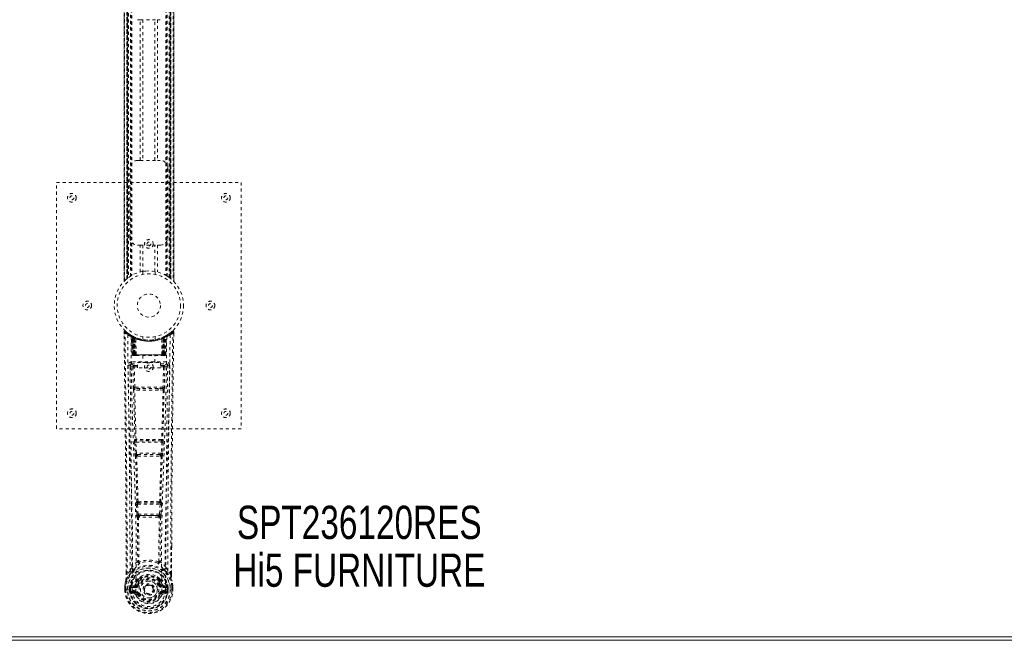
# Model space of a CAD drawing. Header units: inches. Extents: x 5 to 124, y 45 to 81.
# Tile 3 of 6: x 60 to 92, y 45 to 65. Entities that reach past the tile are written whole.
import ezdxf

# ---------------------------------------------------------------- set-up
doc = ezdxf.new("R2010")
doc.units = ezdxf.units.IN
doc.header["$MEASUREMENT"] = 0
doc.linetypes.add('SLD-Dashed', pattern=[0.075, 0.05, -0.025])
doc.linetypes.add('SLD-Solid', pattern=[0])
doc.layers.add('HI5-SYMBOLTEXT', color=5, linetype='SLD-Solid')
doc.styles.add('SLDTEXTSTYLE0', font='TXT', dxfattribs={"width": 0.75})

# ---------------------------------------------------------------- blocks, each defined once
blk = doc.blocks.new('SW_NOTE_0')
at = {"layer": 'HI5-SYMBOLTEXT', "color": 0, "char_height": 1.08, "attachment_point": 1, "style": 'SLDTEXTSTYLE0'}
for s, insert in [('SPT236120RES', (0, 1.392)), ('Hi5 FURNITURE', (-0.115, -0.16))]:
    blk.add_mtext(s, dxfattribs=dict(at, insert=insert))

msp = doc.modelspace()

# ---------------------------------------------------------------- linework, layer by layer
at = {"color": 7, "linetype": 'SLD-Dashed', "lineweight": 0}
for p, q in [((63.521, 68.977), (63.521, 56.546)), ((63.521, 56.547), (63.521, 68.975)), ((63.521, 68.975), (63.521, 56.548)), ((63.533, 56.559), (63.533, 68.963)), ((63.611, 56.63), (63.611, 68.893)), ((63.611, 68.893), (63.611, 56.63)), ((63.615, 68.889), (63.615, 56.634)), ((63.617, 68.888), (63.617, 56.635)), ((63.619, 56.637), (63.619, 68.886)), ((63.619, 68.886), (63.619, 56.637)), ((63.631, 56.646), (63.631, 68.876)), ((63.635, 56.65), (63.635, 68.873)), ((63.637, 68.872), (63.637, 56.651)), ((63.639, 68.87), (63.639, 56.653)), ((63.662, 68.853), (63.662, 56.669)), ((63.727, 68.809), (63.727, 56.714)), ((63.753, 68.793), (63.753, 56.729)), ((63.771, 68.783), (63.771, 56.74)), ((64.881, 68.783), (64.881, 56.74)), ((64.899, 68.793), (64.899, 56.729)), ((64.924, 68.809), (64.924, 56.714)), ((64.982, 56.675), (64.982, 68.847)), ((65.012, 56.653), (65.012, 68.87)), ((65.014, 56.651), (65.014, 68.872)), ((65.016, 68.873), (65.016, 56.65)), ((65.017, 68.874), (65.017, 56.649)), ((65.027, 56.641), (65.027, 68.881)), ((65.032, 68.886), (65.032, 56.637)), ((65.032, 56.637), (65.032, 68.886)), ((65.036, 56.634), (65.036, 68.889)), ((65.041, 68.893), (65.041, 56.63)), ((65.041, 56.63), (65.041, 68.893)), ((65.119, 68.963), (65.119, 56.559)), ((65.131, 56.546), (65.131, 68.977)), ((65.131, 68.975), (65.131, 56.547)), ((65.131, 56.548), (65.131, 68.975)), ((64.044, 65.046), (63.961, 65.046)), ((64.044, 60.476), (64.044, 65.046)), ((64.044, 65.046), (64.607, 65.046)), ((64.128, 65.046), (64.128, 60.476)), ((64.523, 60.476), (64.523, 65.046)), ((64.607, 65.046), (64.607, 60.476)), ((64.691, 65.046), (64.607, 65.046)), ((63.961, 60.476), (64.044, 60.476)), ((64.044, 60.476), (64.607, 60.476)), ((64.607, 60.476), (64.691, 60.476)), ((63.711, 57.976), (63.711, 60.226)), ((64.941, 60.226), (64.941, 57.976)), ((61.326, 59.761), (67.326, 59.761)), ((61.326, 51.761), (61.326, 59.761)), ((67.326, 59.761), (67.326, 51.761)), ((64.044, 57.726), (63.961, 57.726)), ((64.044, 56.851), (64.044, 57.726)), ((64.044, 57.726), (64.607, 57.726)), ((64.128, 57.726), (64.128, 56.869)), ((64.523, 56.869), (64.523, 57.726)), ((64.607, 57.726), (64.607, 56.851)), ((64.691, 57.726), (64.607, 57.726)), ((63.611, 56.63), (63.615, 56.634)), ((64.126, 56.869), (64.126, 56.772)), ((64.526, 56.772), (64.526, 56.869)), ((64.924, 56.714), (64.929, 56.711)), ((64.996, 56.665), (65.032, 56.637)), ((65.131, 56.547), (65.13, 56.548)), ((63.519, 54.902), (63.52, 54.835)), ((63.549, 54.903), (63.569, 54.925)), ((63.61, 54.89), (63.568, 54.924)), ((63.758, 54.787), (63.744, 54.795)), ((63.763, 54.783), (63.75, 54.791)), ((63.772, 54.763), (63.759, 54.771)), ((63.78, 54.165), (63.759, 54.771)), ((63.793, 54.165), (63.772, 54.763)), ((63.811, 54.759), (63.776, 54.777)), ((63.86, 54.717), (63.791, 54.752)), ((63.812, 54.165), (63.791, 54.752)), ((63.792, 54.755), (63.814, 54.162)), ((63.805, 54.762), (63.831, 54.748)), ((63.819, 54.722), (63.831, 54.748)), ((63.819, 54.722), (63.819, 54.165)), ((63.826, 54.718), (63.819, 54.722)), ((63.826, 54.718), (63.839, 54.744)), ((63.826, 54.165), (63.826, 54.718)), ((63.843, 54.743), (63.828, 54.75)), ((63.831, 54.748), (63.839, 54.744)), ((63.832, 54.716), (63.844, 54.742)), ((63.832, 54.165), (63.832, 54.716)), ((63.832, 54.716), (63.839, 54.712)), ((63.839, 54.712), (63.851, 54.739)), ((63.839, 54.712), (63.839, 54.165)), ((63.844, 54.742), (63.843, 54.743)), ((63.851, 54.707), (63.862, 54.733)), ((63.851, 54.707), (63.851, 54.165)), ((63.857, 54.704), (63.851, 54.707)), ((63.857, 54.704), (63.869, 54.731)), ((63.857, 54.165), (63.857, 54.704)), ((63.86, 54.717), (63.86, 54.716)), ((63.879, 54.165), (63.86, 54.717)), ((63.86, 54.716), (63.88, 54.165)), ((63.862, 54.733), (63.869, 54.731)), ((63.91, 54.165), (63.905, 54.687)), ((64.126, 54.75), (64.126, 54.654)), ((64.526, 54.654), (64.526, 54.75)), ((64.742, 54.165), (64.746, 54.687)), ((64.772, 54.165), (64.791, 54.716)), ((64.792, 54.717), (64.773, 54.165)), ((64.783, 54.731), (64.789, 54.733)), ((64.783, 54.731), (64.795, 54.704)), ((64.789, 54.733), (64.801, 54.707)), ((64.791, 54.716), (64.792, 54.717)), ((64.861, 54.752), (64.792, 54.717)), ((64.801, 54.707), (64.795, 54.704)), ((64.795, 54.704), (64.795, 54.165)), ((64.8, 54.739), (64.813, 54.712)), ((64.808, 54.742), (64.801, 54.739)), ((64.801, 54.165), (64.801, 54.707)), ((64.815, 54.746), (64.807, 54.742)), ((64.807, 54.742), (64.819, 54.716)), ((64.809, 54.743), (64.808, 54.742)), ((64.876, 54.777), (64.809, 54.743)), ((64.813, 54.744), (64.82, 54.748)), ((64.813, 54.744), (64.825, 54.718)), ((64.813, 54.712), (64.819, 54.716)), ((64.813, 54.165), (64.813, 54.712)), ((64.819, 54.716), (64.819, 54.165)), ((64.82, 54.748), (64.829, 54.752)), ((64.82, 54.748), (64.833, 54.722)), ((64.833, 54.722), (64.825, 54.718)), ((64.825, 54.718), (64.825, 54.165)), ((64.833, 54.165), (64.833, 54.722)), ((64.838, 54.162), (64.86, 54.755)), ((64.84, 54.165), (64.861, 54.752)), ((64.858, 54.165), (64.879, 54.763)), ((64.872, 54.165), (64.893, 54.771)), ((64.893, 54.771), (64.879, 54.763)), ((64.907, 54.795), (64.894, 54.787)), ((65.083, 54.924), (65.042, 54.89)), ((65.132, 54.903), (65.102, 54.903)), ((65.13, 54.839), (65.131, 54.903)), ((65.131, 54.836), (65.132, 54.902)), ((65.132, 54.836), (65.132, 54.903)), ((63.78, 54.165), (63.793, 54.165)), ((63.812, 54.165), (63.879, 54.165)), ((63.819, 54.165), (63.826, 54.165)), ((63.82, 54.136), (63.827, 54.136)), ((63.823, 54.136), (63.833, 54.136)), ((64.825, 54.165), (63.826, 54.165)), ((63.839, 54.165), (63.832, 54.165)), ((63.833, 54.136), (63.84, 54.136)), ((63.839, 54.165), (64.813, 54.165)), ((63.841, 54.136), (63.896, 54.136)), ((63.851, 54.165), (63.857, 54.165)), ((63.851, 54.136), (63.858, 54.136)), ((64.795, 54.165), (63.857, 54.165)), ((63.896, 54.136), (63.858, 54.136)), ((63.88, 54.165), (63.879, 54.165)), ((63.909, 54.136), (63.917, 54.136)), ((63.91, 54.165), (64.742, 54.165)), ((63.917, 54.136), (64.734, 54.136)), ((64.131, 54.136), (64.131, 53.914)), ((64.521, 53.914), (64.521, 54.136)), ((64.734, 54.136), (64.742, 54.136)), ((64.756, 54.136), (64.81, 54.136)), ((64.794, 54.136), (64.756, 54.136)), ((64.773, 54.165), (64.772, 54.165)), ((64.773, 54.165), (64.84, 54.165)), ((64.794, 54.136), (64.8, 54.136)), ((64.795, 54.165), (64.801, 54.165)), ((64.812, 54.136), (64.819, 54.136)), ((64.819, 54.165), (64.813, 54.165)), ((64.819, 54.136), (64.828, 54.136)), ((64.825, 54.165), (64.833, 54.165)), ((64.825, 54.136), (64.832, 54.136)), ((64.858, 54.165), (64.872, 54.165)), ((63.715, 53.829), (63.713, 53.821)), ((63.714, 53.819), (63.717, 53.531)), ((63.758, 53.927), (63.758, 53.867)), ((64.894, 53.927), (63.758, 53.927)), ((63.758, 53.867), (63.956, 53.867)), ((63.807, 53.764), (63.823, 53.103)), ((63.852, 53.81), (63.852, 53.765)), ((63.956, 53.81), (63.852, 53.81)), ((63.867, 53.104), (63.852, 53.765)), ((63.956, 53.765), (63.852, 53.765)), ((63.956, 53.734), (63.956, 53.914)), ((63.956, 53.914), (64.706, 53.914)), ((64.706, 53.734), (63.956, 53.734)), ((64.706, 53.914), (64.706, 53.734)), ((64.706, 53.867), (64.894, 53.867)), ((64.8, 53.81), (64.706, 53.81)), ((64.8, 53.765), (64.706, 53.765)), ((64.8, 53.765), (64.784, 53.104)), ((64.8, 53.81), (64.8, 53.765)), ((64.845, 53.764), (64.829, 53.103)), ((64.894, 53.867), (64.894, 53.927)), ((64.935, 53.532), (64.938, 53.819)), ((64.939, 53.821), (64.937, 53.829)), ((64.784, 53.104), (63.867, 53.104)), ((64.021, 53.012), (63.864, 53.019)), ((64.028, 53.061), (63.875, 53.063)), ((64.623, 53.061), (64.028, 53.061)), ((64.776, 53.063), (64.623, 53.061)), ((64.787, 53.019), (64.631, 53.012)), ((67.326, 51.761), (61.326, 51.761)), ((63.861, 51.319), (63.878, 50.966)), ((63.875, 51.412), (63.867, 51.409)), ((63.905, 51.321), (64.746, 51.321)), ((63.922, 50.969), (63.905, 51.321)), ((63.912, 51.366), (63.92, 51.369)), ((64.74, 51.366), (63.912, 51.366)), ((64.746, 51.321), (64.729, 50.969)), ((64.732, 51.369), (64.74, 51.366)), ((64.791, 51.319), (64.774, 50.966)), ((64.785, 51.409), (64.777, 51.412)), ((64.729, 50.969), (63.922, 50.969)), ((63.928, 50.873), (63.96, 50.872)), ((63.969, 50.924), (63.937, 50.924)), ((63.969, 50.924), (64.683, 50.924)), ((64.683, 50.924), (64.714, 50.924)), ((64.692, 50.872), (64.724, 50.873)), ((63.916, 49.301), (63.932, 48.984)), ((63.939, 49.395), (63.925, 49.391)), ((63.96, 49.304), (64.692, 49.304)), ((63.976, 48.986), (63.96, 49.304)), ((63.969, 49.348), (63.983, 49.353)), ((64.683, 49.348), (63.969, 49.348)), ((64.668, 49.353), (64.683, 49.348)), ((64.692, 49.304), (64.675, 48.986)), ((64.713, 49.395), (64.727, 49.391)), ((64.736, 49.301), (64.72, 48.984)), ((64.675, 48.986), (63.976, 48.986)), ((64.034, 48.941), (63.995, 48.942)), ((64.034, 48.941), (64.618, 48.941)), ((64.657, 48.942), (64.618, 48.941)), ((63.987, 48.888), (64.027, 48.888)), ((64.625, 48.888), (64.665, 48.888)), ((65.062, 47.953), (65.062, 47.029)), ((65.063, 47.029), (65.066, 47.953)), ((63.998, 47.448), (63.998, 47.448)), ((64.653, 47.448), (64.653, 47.448)), ((63.589, 47.029), (63.588, 47.082)), ((63.59, 47.083), (63.59, 47.029)), ((63.714, 47.146), (63.618, 47.03)), ((65.033, 47.03), (64.937, 47.146)), ((63.868, 46.682), (63.753, 46.662)), ((63.952, 46.694), (63.979, 46.683)), ((63.958, 46.844), (63.957, 46.825)), ((63.981, 46.838), (63.981, 46.82)), ((64.671, 46.82), (64.67, 46.838)), ((64.672, 46.683), (64.7, 46.694)), ((64.675, 46.89), (64.686, 46.872)), ((64.694, 46.844), (64.694, 46.825)), ((64.898, 46.662), (64.784, 46.682)), ((63.546, 46.648), (63.546, 46.644)), ((63.546, 46.528), (63.546, 46.644)), ((63.546, 46.528), (63.55, 46.527)), ((63.547, 46.644), (63.547, 46.527)), ((63.55, 46.527), (63.603, 46.528)), ((63.576, 46.644), (63.576, 46.53)), ((63.603, 46.528), (63.626, 46.528)), ((63.626, 46.528), (63.785, 46.528)), ((63.697, 46.601), (63.697, 46.601)), ((63.697, 46.53), (63.697, 46.601)), ((63.697, 46.53), (63.697, 46.53)), ((63.727, 46.601), (63.732, 46.619)), ((63.727, 46.6), (63.727, 46.531)), ((63.732, 46.53), (63.727, 46.531)), ((63.732, 46.619), (63.732, 46.609)), ((63.732, 46.609), (63.732, 46.53)), ((63.743, 46.65), (63.739, 46.646)), ((63.743, 46.65), (63.753, 46.662)), ((63.75, 46.41), (63.869, 46.387)), ((63.753, 46.662), (63.753, 46.662)), ((63.753, 46.662), (63.753, 46.662)), ((63.767, 46.628), (63.897, 46.653)), ((63.767, 46.628), (63.767, 46.598)), ((63.897, 46.628), (63.767, 46.628)), ((63.897, 46.598), (63.767, 46.598)), ((63.781, 46.476), (63.781, 46.446)), ((63.781, 46.476), (63.897, 46.476)), ((63.897, 46.426), (63.781, 46.446)), ((63.781, 46.446), (63.897, 46.446)), ((63.897, 46.653), (63.897, 46.628)), ((63.897, 46.598), (63.897, 46.628)), ((63.897, 46.476), (63.897, 46.446)), ((63.897, 46.426), (63.897, 46.446)), ((63.902, 46.491), (63.902, 46.493)), ((63.957, 46.382), (63.953, 46.39)), ((63.979, 46.392), (63.957, 46.382)), ((64.695, 46.382), (64.672, 46.392)), ((64.695, 46.382), (64.749, 46.359)), ((64.749, 46.493), (64.749, 46.491)), ((64.755, 46.653), (64.885, 46.628)), ((64.755, 46.653), (64.755, 46.628)), ((64.885, 46.628), (64.755, 46.628)), ((64.755, 46.598), (64.755, 46.628)), ((64.885, 46.598), (64.755, 46.598)), ((64.755, 46.476), (64.755, 46.446)), ((64.755, 46.476), (64.871, 46.476)), ((64.871, 46.446), (64.755, 46.426)), ((64.755, 46.426), (64.755, 46.446)), ((64.755, 46.446), (64.871, 46.446)), ((64.782, 46.387), (64.901, 46.41)), ((64.867, 46.528), (65.025, 46.528)), ((64.871, 46.446), (64.871, 46.476)), ((64.885, 46.598), (64.885, 46.628)), ((64.898, 46.662), (64.909, 46.651)), ((64.909, 46.65), (64.909, 46.651)), ((64.909, 46.65), (64.909, 46.651)), ((64.913, 46.646), (64.909, 46.65)), ((64.919, 46.619), (64.919, 46.609)), ((64.924, 46.601), (64.919, 46.619)), ((64.919, 46.609), (64.919, 46.53)), ((64.919, 46.53), (64.925, 46.531)), ((64.954, 46.601), (64.925, 46.6)), ((64.925, 46.531), (64.925, 46.6)), ((64.954, 46.601), (64.954, 46.53)), ((64.954, 46.601), (64.954, 46.601)), ((65.025, 46.528), (65.048, 46.528)), ((65.048, 46.528), (65.101, 46.527)), ((65.076, 46.53), (65.076, 46.644)), ((65.101, 46.527), (65.105, 46.528)), ((65.104, 46.527), (65.104, 46.644)), ((65.105, 46.644), (65.105, 46.648)), ((65.105, 46.528), (65.105, 46.644))]:
    msp.add_line(p, q, dxfattribs=at)
at = {"color": 7, "linetype": 'SLD-Solid', "lineweight": 15}
for p, q in [((124.076, 44.886), (4.576, 44.886)), ((4.694, 45.004), (123.958, 45.004)), ((123.958, 45.004), (4.694, 45.004))]:
    msp.add_line(p, q, dxfattribs=at)
at = {"color": 7, "linetype": 'SLD-Dashed', "lineweight": 0, "flags": 128}
for points in [[(63.615, 56.634), (63.621, 56.639), (63.631, 56.646)], [(64.128, 56.869), (64.127, 56.869), (64.145, 56.872), (64.183, 56.877), (64.237, 56.883), (64.302, 56.886), (64.326, 56.886)], [(64.128, 56.869), (64.139, 56.871), (64.165, 56.875)], [(64.52, 56.869), (64.522, 56.869), (64.523, 56.869)], [(63.588, 47.082), (63.58, 49.652), (63.553, 52.277), (63.519, 54.903)], [(63.519, 54.903), (63.52, 54.902), (63.521, 54.902), (63.528, 54.903), (63.538, 54.903), (63.543, 54.903), (63.549, 54.903)], [(63.568, 54.923), (63.561, 54.927), (63.553, 54.929), (63.544, 54.93), (63.536, 54.928), (63.529, 54.925), (63.524, 54.919), (63.521, 54.913), (63.52, 54.905)], [(63.618, 47.03), (63.617, 48.494), (63.608, 49.968), (63.593, 51.415), (63.59, 51.662), (63.587, 51.921), (63.585, 52.136), (63.582, 52.365), (63.579, 52.615), (63.575, 52.886), (63.572, 53.104), (63.569, 53.367), (63.565, 53.69), (63.562, 53.901), (63.559, 54.159), (63.555, 54.421), (63.552, 54.669), (63.549, 54.903)], [(63.638, 54.809), (63.646, 53.762), (63.665, 52.717), (63.694, 51.675), (63.729, 50.637), (63.764, 49.603), (63.789, 48.573), (63.797, 47.548), (63.785, 46.528)], [(63.775, 54.778), (63.735, 54.801), (63.686, 54.833)], [(63.747, 54.753), (63.756, 53.709), (63.777, 52.666), (63.809, 51.626), (63.846, 50.59), (63.883, 49.559), (63.909, 48.532), (63.917, 47.51), (63.902, 46.494)], [(63.753, 54.788), (63.759, 54.777), (63.763, 54.763)], [(63.79, 54.76), (63.791, 54.754), (63.791, 54.752)], [(64.905, 54.753), (64.896, 53.709), (64.874, 52.666), (64.843, 51.626), (64.805, 50.591), (64.769, 49.56), (64.743, 48.533), (64.735, 47.511), (64.749, 46.494)], [(65.014, 54.809), (65.006, 53.762), (64.987, 52.717), (64.957, 51.675), (64.922, 50.637), (64.888, 49.603), (64.863, 48.573), (64.854, 47.548), (64.867, 46.528)], [(64.965, 54.834), (64.917, 54.801), (64.872, 54.776)], [(65.033, 47.03), (65.035, 48.496), (65.044, 49.968), (65.058, 51.415), (65.061, 51.636), (65.064, 51.866), (65.066, 52.069), (65.069, 52.268), (65.071, 52.483), (65.073, 52.633), (65.075, 52.79), (65.077, 52.947), (65.079, 53.064), (65.081, 53.204), (65.083, 53.366), (65.087, 53.698), (65.09, 53.903), (65.093, 54.158), (65.096, 54.419), (65.099, 54.668), (65.102, 54.903)], [(65.082, 54.925), (65.05, 54.897), (65.041, 54.89)], [(65.066, 47.953), (65.071, 49.652), (65.099, 52.277), (65.132, 54.836)], [(65.129, 54.902), (65.128, 54.91), (65.124, 54.918), (65.119, 54.924), (65.113, 54.929), (65.106, 54.932), (65.098, 54.933), (65.091, 54.931), (65.084, 54.927)], [(63.819, 54.165), (63.804, 54.165), (63.791, 54.165), (63.783, 54.165), (63.78, 54.165)], [(63.793, 54.165), (63.797, 54.165), (63.805, 54.165), (63.818, 54.165), (63.832, 54.165)], [(63.811, 54.166), (63.812, 54.159), (63.813, 54.157)], [(63.851, 54.165), (63.843, 54.165), (63.835, 54.165), (63.828, 54.165), (63.822, 54.165), (63.817, 54.165), (63.814, 54.165), (63.812, 54.165), (63.812, 54.165)], [(63.841, 54.136), (63.841, 54.136), (63.843, 54.136)], [(63.88, 54.165), (63.883, 54.165), (63.889, 54.165), (63.899, 54.165), (63.91, 54.165)], [(64.742, 54.165), (64.753, 54.165), (64.762, 54.165), (64.769, 54.165), (64.772, 54.165)], [(64.84, 54.165), (64.84, 54.165), (64.838, 54.165), (64.834, 54.165), (64.83, 54.165), (64.823, 54.165), (64.816, 54.165), (64.809, 54.165), (64.801, 54.165)], [(64.819, 54.165), (64.834, 54.165), (64.846, 54.165), (64.855, 54.165), (64.858, 54.165)], [(64.872, 54.165), (64.869, 54.165), (64.86, 54.165), (64.848, 54.165), (64.833, 54.165)], [(63.653, 53.821), (63.655, 53.685), (63.657, 53.513), (63.66, 53.304), (63.663, 53.059), (63.666, 52.81), (63.669, 52.591), (63.671, 52.437), (63.673, 52.299), (63.675, 52.178), (63.677, 52.022), (63.679, 51.859), (63.681, 51.703), (63.691, 50.89), (63.699, 50.072), (63.707, 49.099), (63.713, 48.109), (63.714, 47.146)], [(63.713, 53.821), (63.738, 53.793), (63.807, 53.764)], [(63.852, 53.81), (63.782, 53.838), (63.758, 53.867)], [(63.852, 53.765), (63.836, 53.765), (63.822, 53.764), (63.812, 53.764), (63.807, 53.764)], [(64.894, 53.867), (64.869, 53.838), (64.8, 53.81)], [(64.845, 53.764), (64.84, 53.764), (64.83, 53.764), (64.816, 53.765), (64.8, 53.765)], [(64.845, 53.764), (64.914, 53.793), (64.939, 53.821)], [(64.937, 47.146), (64.938, 47.666), (64.939, 48.199), (64.942, 48.745), (64.945, 49.259), (64.95, 49.789), (64.955, 50.341), (64.96, 50.83), (64.963, 51.087), (64.967, 51.36), (64.97, 51.649), (64.974, 51.953), (64.978, 52.228), (64.981, 52.469), (64.983, 52.66), (64.986, 52.875), (64.989, 53.116), (64.992, 53.341), (64.995, 53.534), (64.997, 53.694), (64.999, 53.821)], [(63.867, 53.104), (63.852, 53.103), (63.838, 53.103), (63.827, 53.103), (63.823, 53.103)], [(64.829, 53.103), (64.824, 53.103), (64.814, 53.103), (64.8, 53.103), (64.784, 53.104)], [(63.831, 53.021), (63.851, 52.215), (63.875, 51.412)], [(63.909, 51.409), (63.885, 52.212), (63.865, 53.019)], [(64.631, 53.012), (64.326, 53.012), (64.021, 53.012)], [(64.623, 53.061), (64.326, 53.061), (64.028, 53.061)], [(64.787, 53.019), (64.767, 52.212), (64.742, 51.409)], [(64.82, 53.021), (64.801, 52.215), (64.777, 51.412)], [(63.905, 51.321), (63.89, 51.32), (63.876, 51.32), (63.865, 51.319), (63.861, 51.319)], [(64.791, 51.319), (64.786, 51.319), (64.776, 51.32), (64.762, 51.32), (64.746, 51.321)], [(63.922, 50.969), (63.907, 50.968), (63.893, 50.967), (63.882, 50.967), (63.878, 50.966)], [(63.878, 50.966), (63.88, 50.934), (63.88, 50.932)], [(63.893, 50.877), (63.917, 50.135), (63.939, 49.395)], [(63.975, 49.39), (63.952, 50.13), (63.928, 50.873)], [(64.724, 50.873), (64.699, 50.13), (64.677, 49.39)], [(64.759, 50.877), (64.734, 50.135), (64.713, 49.395)], [(64.774, 50.966), (64.769, 50.967), (64.759, 50.967), (64.745, 50.968), (64.729, 50.969)], [(64.774, 50.966), (64.772, 50.934), (64.771, 50.932)], [(63.96, 49.304), (63.945, 49.303), (63.931, 49.302), (63.921, 49.302), (63.916, 49.301)], [(63.96, 49.304), (63.959, 49.312), (63.959, 49.32), (63.96, 49.328), (63.961, 49.335), (63.964, 49.345), (63.969, 49.348)], [(64.683, 49.348), (64.687, 49.345), (64.691, 49.335), (64.692, 49.328), (64.692, 49.32), (64.692, 49.312), (64.692, 49.304)], [(64.736, 49.301), (64.731, 49.302), (64.721, 49.302), (64.707, 49.303), (64.692, 49.304)], [(63.976, 48.986), (63.961, 48.985), (63.947, 48.985), (63.937, 48.984), (63.932, 48.984)], [(64.618, 48.941), (64.326, 48.94), (64.034, 48.941)], [(64.657, 48.942), (64.658, 48.942), (64.66, 48.943), (64.663, 48.946), (64.668, 48.956), (64.673, 48.97), (64.675, 48.986)], [(64.72, 48.984), (64.714, 48.984), (64.704, 48.985), (64.69, 48.985), (64.675, 48.986)], [(63.951, 48.895), (63.961, 48.174), (63.962, 47.456)], [(63.987, 48.888), (63.997, 48.167), (63.998, 47.448)], [(64.625, 48.888), (64.326, 48.886), (64.027, 48.888)], [(64.653, 47.448), (64.654, 48.167), (64.665, 48.888)], [(64.701, 48.894), (64.69, 48.174), (64.689, 47.456)], [(63.96, 47.447), (63.86, 47.359), (63.774, 47.259)], [(63.96, 47.447), (63.962, 47.437), (63.967, 47.428), (63.973, 47.422), (63.98, 47.419), (63.988, 47.419), (63.996, 47.422), (64.003, 47.428), (64.008, 47.437)], [(64.643, 47.437), (64.648, 47.428), (64.655, 47.422), (64.663, 47.419), (64.671, 47.419), (64.679, 47.422), (64.685, 47.428), (64.689, 47.437), (64.691, 47.447)], [(64.878, 47.259), (64.792, 47.359), (64.691, 47.447)], [(63.757, 47.107), (63.656, 46.982), (63.577, 46.829)], [(63.618, 47.03), (63.612, 47.03), (63.606, 47.03), (63.6, 47.03), (63.595, 47.03), (63.592, 47.03), (63.589, 47.029), (63.588, 47.029), (63.589, 47.029)], [(63.866, 47.21), (63.861, 47.204), (63.852, 47.195)], [(64.8, 47.195), (64.791, 47.204), (64.785, 47.21)], [(64.895, 47.107), (64.996, 46.983), (65.075, 46.829)], [(65.063, 47.029), (65.063, 47.029), (65.062, 47.029), (65.06, 47.03), (65.056, 47.03), (65.051, 47.03), (65.045, 47.03), (65.039, 47.03), (65.033, 47.03)], [(63.577, 46.829), (63.56, 46.749), (63.546, 46.648)], [(63.546, 46.644), (63.559, 46.741), (63.575, 46.818)], [(63.577, 46.829), (63.575, 46.823), (63.575, 46.818)], [(63.895, 46.705), (63.882, 46.688), (63.868, 46.682)], [(63.957, 46.825), (63.925, 46.773), (63.895, 46.705)], [(64.009, 46.807), (63.979, 46.758), (63.952, 46.694)], [(64.108, 46.977), (64.051, 46.948), (63.977, 46.89)], [(64.007, 46.671), (64.001, 46.673), (63.996, 46.676), (63.992, 46.678), (63.988, 46.679), (63.984, 46.681), (63.981, 46.682), (63.98, 46.683), (63.979, 46.683)], [(64.675, 46.89), (64.601, 46.948), (64.543, 46.977)], [(64.7, 46.694), (64.672, 46.758), (64.642, 46.807)], [(64.645, 46.671), (64.65, 46.673), (64.655, 46.676), (64.66, 46.678), (64.664, 46.679), (64.668, 46.681), (64.67, 46.682), (64.672, 46.683), (64.672, 46.683)], [(64.694, 46.825), (64.727, 46.773), (64.757, 46.705)], [(64.757, 46.705), (64.77, 46.688), (64.784, 46.682)], [(65.077, 46.818), (65.076, 46.823), (65.075, 46.829)], [(65.105, 46.648), (65.094, 46.738), (65.075, 46.829)], [(65.105, 46.644), (65.093, 46.741), (65.077, 46.818)], [(63.546, 46.648), (63.547, 46.648), (63.549, 46.648), (63.552, 46.647), (63.556, 46.647), (63.56, 46.646), (63.565, 46.646), (63.57, 46.645), (63.576, 46.644)], [(63.546, 46.644), (63.546, 46.644), (63.547, 46.644), (63.548, 46.644)], [(63.548, 46.528), (63.547, 46.528), (63.546, 46.528), (63.546, 46.528)], [(63.548, 46.644), (63.549, 46.644), (63.553, 46.644), (63.558, 46.644), (63.563, 46.644), (63.569, 46.644), (63.576, 46.644)], [(63.697, 46.601), (63.708, 46.601), (63.717, 46.6), (63.723, 46.6), (63.727, 46.6)], [(63.727, 46.531), (63.723, 46.53), (63.717, 46.53), (63.708, 46.53), (63.697, 46.53)], [(63.727, 46.6), (63.727, 46.6), (63.727, 46.601)], [(63.767, 46.598), (63.749, 46.601), (63.732, 46.609)], [(63.738, 46.459), (63.757, 46.472), (63.781, 46.476)], [(64.749, 46.491), (64.743, 46.414), (64.72, 46.34), (64.681, 46.271), (64.628, 46.211), (64.562, 46.162), (64.488, 46.126), (64.409, 46.104), (64.326, 46.097), (64.243, 46.104), (64.163, 46.126), (64.089, 46.162), (64.024, 46.211), (63.971, 46.271), (63.931, 46.34), (63.908, 46.414), (63.902, 46.491)], [(64.007, 46.403), (64.001, 46.401), (63.996, 46.399), (63.992, 46.397), (63.988, 46.395), (63.984, 46.394), (63.981, 46.393), (63.98, 46.392), (63.979, 46.392)], [(64.645, 46.403), (64.65, 46.401), (64.655, 46.399), (64.66, 46.397), (64.664, 46.395), (64.668, 46.394), (64.67, 46.393), (64.672, 46.392), (64.672, 46.392)], [(64.704, 46.398), (64.699, 46.391), (64.695, 46.382)], [(64.755, 46.426), (64.717, 46.412), (64.704, 46.398)], [(64.871, 46.476), (64.894, 46.472), (64.914, 46.459)], [(64.919, 46.609), (64.903, 46.601), (64.885, 46.598)], [(64.924, 46.601), (64.925, 46.6), (64.925, 46.6)], [(65.105, 46.648), (65.104, 46.648), (65.102, 46.648), (65.1, 46.647), (65.096, 46.647), (65.091, 46.646), (65.087, 46.646), (65.081, 46.645), (65.076, 46.644)], [(65.076, 46.644), (65.082, 46.644), (65.088, 46.644), (65.094, 46.644), (65.099, 46.644), (65.102, 46.644), (65.104, 46.644)], [(65.104, 46.644), (65.105, 46.644), (65.106, 46.644), (65.105, 46.644)], [(65.105, 46.528), (65.106, 46.528), (65.105, 46.528), (65.104, 46.528)]]:
    msp.add_lwpolyline(points, dxfattribs=at)
at = {"color": 7, "linetype": 'SLD-Dashed', "lineweight": 0}
for centre, radius in [((61.826, 59.261), 0.141), ((61.826, 59.261), 0.0625), ((66.826, 59.261), 0.141), ((66.826, 59.261), 0.0625), ((64.326, 57.761), 0.141), ((64.326, 57.761), 0.0625), ((64.326, 55.761), 1.125), ((64.326, 55.761), 1.03), ((64.326, 55.761), 0.376), ((62.326, 55.761), 0.141), ((62.326, 55.761), 0.0625), ((66.326, 55.761), 0.141), ((66.326, 55.761), 0.0625), ((64.326, 53.761), 0.141), ((64.326, 53.761), 0.0625), ((61.826, 52.261), 0.141), ((61.826, 52.261), 0.0625), ((66.826, 52.261), 0.141), ((66.826, 52.261), 0.0625), ((64.326, 46.537), 0.7), ((64.326, 46.537), 0.69), ((64.326, 46.537), 0.623), ((64.326, 46.537), 0.32), ((64.326, 46.537), 0.275), ((64.326, 46.537), 0.188), ((64.326, 46.537), 0.156), ((64.326, 46.537), 0.142), ((64.326, 46.537), 0.139), ((64.326, 46.537), 0.138)]:
    msp.add_circle(centre, radius, dxfattribs=at)
for centre, radius, start, end in [((63.961, 60.226), 0.25, 90, 180), ((64.691, 60.226), 0.25, 0, 90), ((63.961, 57.976), 0.25, 180, 270), ((64.691, 57.976), 0.25, 270, 0), ((64.304, 55.786), 1.092, 127.6164, 135.7607), ((64.325, 55.762), 1.124, 127.5938, 128.8912), ((64.326, 55.761), 1.125, 119.5757, 122.1353), ((64.325, 55.761), 1.126, 57.8655, 60.4235), ((64.326, 55.761), 1.125, 52.2638, 59.3836), ((64.33, 55.766), 1.119, 51.1058, 52.409), ((64.313, 55.749), 1.143, 44.314, 45.1724), ((63.549, 54.903), 0.03, 47.8627, 180.7205), ((64.328, 55.806), 1.213, 228.1743, 235.3214), ((64.326, 55.762), 1.158, 227.8705, 312.1289), ((64.323, 55.758), 1.123, 227.9067, 235.3637), ((63.668, 54.809), 0.03, 55.9365, 179.8264), ((64.313, 56.001), 1.37, 240.4511, 245.5688), ((64.326, 55.761), 1.127, 235.3512, 240.4894), ((63.729, 54.77), 0.03, 1.9855, 58.9535), ((64.322, 55.755), 1.12, 238.9552, 239.8432), ((63.709, 54.733), 0.0714, 31.6401, 58.9242), ((63.788, 54.741), 0.0429, 114.1663, 163.0254), ((64.326, 55.793), 1.19, 240.8885, 299.1115), ((63.743, 54.762), 0.0299, 1.9065, 59.7256), ((64.326, 55.763), 1.129, 239.7422, 244.7227), ((64.336, 55.783), 1.154, 239.9616, 244.0331), ((64.307, 55.385), 0.824, 228.269, 233.6278), ((64.326, 55.761), 1.127, 240.4889, 299.5111), ((64.304, 55.378), 0.813, 229.1458, 234.4951), ((63.761, 54.751), 0.03, 16.8938, 61.2661), ((63.761, 54.751), 0.0299, 1.805, 60.7713), ((64.326, 55.761), 1.127, 240.8044, 245.7359), ((64.306, 55.374), 0.808, 230.3916, 235.6758), ((64.326, 55.76), 1.155, 244.3786, 295.6214), ((64.326, 55.76), 1.155, 245.0796, 294.9204), ((63.83, 54.716), 0.0297, 1.4791, 64.521), ((63.831, 54.715), 0.0297, 1.4786, 64.5688), ((64.326, 55.76), 1.155, 246.0603, 293.9397), ((64.281, 55.312), 0.73, 234.7854, 238.9967), ((63.876, 54.705), 0.0346, 328.9839, 15.1442), ((64.326, 55.725), 1.12, 247.9468, 292.0532), ((64.776, 54.705), 0.0345, 164.8525, 211.018), ((64.37, 55.312), 0.73, 301.0016, 305.2152), ((64.326, 55.761), 1.128, 294.2644, 299.1953), ((64.821, 54.715), 0.0297, 115.4315, 178.5212), ((64.822, 54.716), 0.0297, 115.4782, 178.521), ((64.346, 55.374), 0.807, 304.3207, 309.612), ((64.35, 55.374), 0.809, 305.4905, 310.8685), ((64.876, 54.62), 0.138, 89.417, 113.4593), ((64.345, 55.385), 0.823, 306.3703, 311.7328), ((64.89, 54.751), 0.0299, 119.2291, 178.1941), ((64.888, 54.753), 0.0273, 117.6548, 182.2988), ((64.342, 55.733), 1.095, 298.6308, 300.2679), ((64.909, 54.762), 0.0299, 120.2751, 178.0933), ((64.326, 55.761), 1.127, 299.5104, 304.6491), ((64.864, 54.741), 0.0429, 16.974, 65.8343), ((64.923, 54.77), 0.03, 121.0462, 178.0148), ((64.338, 56), 1.37, 294.4308, 299.5493), ((64.33, 55.755), 1.12, 304.6284, 312.0874), ((64.984, 54.809), 0.03, 0.1684, 124.0688), ((64.326, 55.803), 1.209, 304.6691, 311.8402), ((65.102, 54.903), 0.03, 359.2792, 132.1376), ((65.032, 54.859), 0.0827, 31.7938, 52.6612), ((63.81, 54.166), 0.03, 181.9955, 269.995), ((63.841, 54.209), 0.0742, 215.9483, 253.2611), ((63.823, 54.166), 0.03, 181.9692, 269.9703), ((63.838, 54.304), 0.166, 259.5947, 268.3449), ((63.841, 54.166), 0.03, 181.9324, 269.937), ((64.239, 54.158), 0.413, 179.0128, 183.0349), ((64.419, 54.159), 0.587, 179.3951, 182.0325), ((64.265, 54.158), 0.426, 179.0451, 182.9376), ((64.295, 54.158), 0.445, 179.0882, 182.8213), ((64.303, 54.158), 0.446, 179.0873, 182.8066), ((63.909, 54.166), 0.0299, 181.7979, 269.8122), ((63.909, 54.166), 0.0299, 181.7973, 269.8128), ((63.945, 54.159), 0.0354, 169.2779, 219.1985), ((64.705, 54.159), 0.0369, 321.8599, 9.6637), ((64.742, 54.166), 0.0299, 270.1875, 358.2027), ((64.743, 54.166), 0.0299, 270.1872, 358.2027), ((64.35, 54.158), 0.445, 357.1787, 0.9118), ((64.805, 54.172), 0.0356, 262.0675, 350.2942), ((64.356, 54.158), 0.445, 357.1796, 0.9108), ((64.81, 54.166), 0.03, 270.0632, 358.0672), ((64.386, 54.158), 0.427, 357.0634, 0.9539), ((64.232, 54.159), 0.587, 357.9675, 0.6049), ((64.814, 54.301), 0.163, 271.7035, 280.6267), ((64.413, 54.158), 0.413, 356.9651, 0.9872), ((64.828, 54.166), 0.03, 270.0297, 358.0308), ((64.811, 54.209), 0.0742, 286.7384, 324.052), ((64.842, 54.166), 0.03, 270.0052, 358.0043), ((63.758, 53.822), 0.105, 90.0052, 180.7373), ((63.689, 52.225), 1.596, 89.1321, 91.2859), ((-435.762, 45.941), 499.537, 0.15119, 0.90393), ((63.757, 53.825), 0.0423, 88.0371, 173.4315), ((63.852, 53.765), 0.0451, 90.4311, 180.9), ((64.799, 53.765), 0.0451, 359.0368, 89.5688), ((564.412, 45.941), 499.536, 179.09606, 179.84881), ((64.894, 53.822), 0.105, 359.2626, 89.9948), ((64.895, 53.825), 0.0423, 6.5686, 91.9628), ((64.963, 52.223), 1.598, 88.7162, 90.867), ((64.224, 53.103), 0.401, 180.0757, 191.8392), ((63.972, 53.103), 0.105, 179.6322, 202.4724), ((64.679, 53.103), 0.105, 337.528, 0.3674), ((64.428, 53.103), 0.401, 348.1481, 359.9218), ((63.877, 53.017), 0.0456, 91.7539, 175.8262), ((63.857, 53.159), 0.141, 259.4684, 273.0552), ((63.974, 53.015), 0.109, 154.2105, 178.345), ((64.109, 53.024), 0.0889, 155.6062, 187.6353), ((64.543, 53.024), 0.0889, 352.3651, 24.3946), ((64.677, 53.015), 0.111, 1.784, 25.6605), ((64.775, 53.017), 0.0456, 4.1733, 88.2462), ((64.795, 53.158), 0.139, 266.8584, 280.6161), ((64.067, 51.35), 0.209, 163.5082, 188.4122), ((63.912, 51.411), 0.0451, 182.9202, 269.405), ((63.92, 51.415), 0.0451, 182.9886, 269.3788), ((63.902, 51.499), 0.091, 253.0011, 274.8395), ((63.959, 51.336), 0.0563, 148.2414, 195.7332), ((64.326, 14.768), 36.643, 89.3488, 90.6511), ((63.964, 51.402), 0.055, 173.1617, 216.3317), ((64.326, 18.558), 32.814, 89.2909, 90.7091), ((64.731, 51.415), 0.0451, 270.6213, 357.0115), ((64.688, 51.402), 0.0546, 323.5208, 6.9862), ((64.74, 51.411), 0.0451, 270.595, 357.0798), ((64.692, 51.336), 0.0563, 344.2668, 31.7586), ((64.75, 51.499), 0.0908, 265.1449, 287.0282), ((64.584, 51.35), 0.209, 351.5838, 16.4948), ((64.016, 50.934), 0.136, 180.7172, 204.7118), ((63.938, 50.878), 0.0456, 91.2544, 181.8244), ((63.92, 50.956), 0.0837, 251.1221, 275.2094), ((63.99, 50.967), 0.068, 178.3635, 218.9044), ((64.014, 50.883), 0.0867, 151.6258, 186.5722), ((64.04, 50.885), 0.0814, 151.3087, 188.7542), ((64.326, 83.66), 32.79, 269.3606, 270.6394), ((64.326, 84.278), 33.356, 269.387, 270.613), ((64.611, 50.885), 0.0814, 351.2454, 28.6903), ((64.661, 50.967), 0.068, 321.1068, 1.6312), ((64.715, 50.881), 0.0424, 40.446, 90.4163), ((64.638, 50.883), 0.0869, 353.4629, 28.3386), ((64.732, 50.957), 0.0843, 264.8699, 288.7979), ((64.714, 50.879), 0.0448, 357.9371, 42.9042), ((64.635, 50.934), 0.136, 335.3351, 359.2481), ((64.076, 49.33), 0.163, 158.1262, 190.2209), ((63.97, 49.394), 0.0451, 183.2283, 269.1398), ((63.984, 49.398), 0.0451, 183.3933, 269.1038), ((63.968, 49.465), 0.0751, 247.0791, 274.8856), ((64.032, 49.384), 0.0578, 174.2254, 212.3454), ((64.326, 12.032), 37.359, 89.4613, 90.5383), ((64.326, 16.746), 32.609, 89.3983, 90.6017), ((64.668, 49.398), 0.0451, 270.8969, 356.606), ((64.62, 49.384), 0.0574, 327.5026, 5.9266), ((64.683, 49.464), 0.0749, 265.0947, 292.9445), ((64.682, 49.394), 0.0451, 270.86, 356.7717), ((64.575, 49.33), 0.163, 349.778, 21.8741), ((64.113, 48.975), 0.181, 177.2183, 206.4669), ((63.996, 48.896), 0.0457, 91.8531, 181.7294), ((64.034, 48.984), 0.0575, 177.824, 227.5883), ((64.09, 48.899), 0.104, 155.9676, 186.14), ((64.126, 48.901), 0.101, 156.527, 187.7652), ((64.525, 48.901), 0.101, 352.2346, 23.4735), ((64.655, 48.896), 0.0457, 358.2704, 88.1472), ((64.562, 48.899), 0.104, 353.8605, 24.0322), ((64.539, 48.975), 0.181, 333.5366, 2.7742), ((63.981, 48.961), 0.073, 245.748, 274.5986), ((64.671, 48.962), 0.0735, 265.5125, 294.1454), ((64.326, 46.537), 0.787, 8.0937, 171.9063), ((64.598, 46.698), 0.893, 128.8529, 145.0105), ((63.949, 47.455), 0.0133, 326.0885, 3.2938), ((64.021, 47.452), 0.0608, 184.0452, 286.2237), ((63.995, 47.519), 0.0708, 242.7169, 272.7171), ((64.011, 47.449), 0.0128, 186.6323, 257.6688), ((64.326, 46.524), 0.966, 70.8184, 109.1822), ((64.08, 47.454), 0.0738, 193.2426, 235.0189), ((64.326, 46.6), 0.844, 70.0603, 109.9395), ((64.631, 47.452), 0.0608, 253.7764, 355.9547), ((64.571, 47.454), 0.0738, 304.9808, 346.7575), ((64.054, 46.698), 0.893, 34.989, 51.1478), ((64.641, 47.449), 0.0128, 282.3412, 353.3686), ((64.657, 47.519), 0.0709, 267.2854, 297.2765), ((64.702, 47.455), 0.0133, 176.7878, 213.9544), ((62.402, 46.999), 1.187, 351.2122, 1.4271), ((64.326, 46.537), 0.758, 8.0937, 171.9063), ((60.103, 47.647), 3.568, 346.7476, 350.0565), ((64.326, 46.537), 0.632, 5.8274, 174.1726), ((58.983, 49.697), 5.375, 331.6693, 333.0298), ((64.048, 47.464), 0.461, 223.6642, 230.8255), ((64.326, 46.537), 0.602, 6.0327, 173.9673), ((65.307, 45.528), 2.212, 131.1323, 134.4922), ((63.834, 47.261), 0.0608, 182.5704, 302.0031), ((64.326, 46.557), 0.473, 62.6133, 117.387), ((64.817, 47.261), 0.0608, 238.002, 357.4269), ((63.345, 45.528), 2.212, 45.5079, 48.8675), ((69.669, 49.697), 5.375, 206.9702, 208.3307), ((64.604, 47.464), 0.461, 309.1747, 316.3342), ((68.549, 47.647), 3.569, 189.9436, 193.252), ((66.25, 46.999), 1.187, 178.5717, 188.79), ((64.19, 46.446), 0.492, 115.7079, 155.4801), ((64.134, 46.439), 0.441, 113.5934, 149.7439), ((63.898, 46.683), 0.0299, 181.174, 268.9509), ((63.926, 46.711), 0.031, 190.1789, 328.3498), ((63.891, 46.718), 0.0649, 274.9211, 338.6826), ((63.897, 46.717), 0.089, 270, 337.226), ((63.988, 46.828), 0.0305, 185.7188, 315.4496), ((63.979, 46.865), 0.0459, 241.1394, 271.6893), ((64.02, 46.845), 0.0626, 134.0999, 180.8631), ((63.98, 46.884), 0.046, 241.1909, 271.7055), ((64.016, 46.893), 0.0396, 185.1736, 232.8783), ((64.326, 46.537), 0.376, 22.774, 157.226), ((64.326, 46.525), 0.453, 40.4509, 139.5491), ((64.014, 46.837), 0.033, 131.6179, 178.1186), ((64.008, 46.842), 0.0347, 219.3995, 272.7333), ((64.326, 46.498), 0.494, 47.4886, 132.5116), ((64.326, 46.537), 0.346, 22.774, 157.226), ((64.326, 46.544), 0.411, 39.7066, 140.2934), ((64.326, 46.537), 0.275, 89.9999, 270.0001), ((64.326, 46.537), 0.275, 270, 90), ((64.664, 46.828), 0.0305, 224.5481, 354.2836), ((64.644, 46.842), 0.0347, 267.2671, 320.6001), ((64.635, 46.893), 0.0396, 307.1217, 354.8264), ((64.637, 46.837), 0.033, 1.8794, 48.3842), ((64.672, 46.884), 0.046, 268.2945, 298.8091), ((64.672, 46.865), 0.0459, 268.3105, 298.8608), ((64.755, 46.717), 0.089, 202.774, 270), ((64.456, 46.441), 0.499, 24.8896, 63.9924), ((64.649, 46.847), 0.0449, 355.0874, 33.9414), ((64.518, 46.44), 0.441, 30.2261, 66.4275), ((64.726, 46.711), 0.031, 211.5721, 349.9011), ((64.76, 46.718), 0.0649, 201.3177, 265.0787), ((64.754, 46.683), 0.0299, 271.0995, 358.7759), ((64.326, 46.537), 0.78, 180, 359.3038), ((64.326, 46.537), 0.78, 180.7166, 359.2834), ((63.591, 46.04), 0.49, 91.7185, 95.0364), ((64.326, 46.537), 0.75, 180.5685, 359.4315), ((64.326, 46.537), 0.629, 180.6528, 359.3472), ((64.326, 46.537), 0.599, 180.6527, 359.3473), ((63.847, 46.605), 0.116, 159.628, 173.1141), ((64.326, 46.537), 0.593, 180.6711, 187.6091), ((63.942, 46.486), 0.206, 187.6624, 201.6556), ((63.767, 46.659), 0.0306, 205.4293, 270.9237), ((63.78, 46.416), 0.0299, 88.0483, 192.1077), ((63.908, 46.726), 0.233, 238.0393, 268.5925), ((64.326, 46.522), 0.541, 179.3502, 0.6498), ((63.898, 46.396), 0.0301, 91.4258, 197.6498), ((63.86, 46.342), 0.0454, 22.4807, 78.6953), ((63.897, 46.717), 0.119, 270, 337.2266), ((63.897, 46.357), 0.119, 22.7745, 89.9997), ((63.897, 46.357), 0.089, 22.774, 90), ((63.891, 46.355), 0.0715, 29.6354, 85.2029), ((63.357, 47.735), 1.48, 291.6258, 293.9233), ((64.326, 46.537), 0.4, 202.774, 337.226), ((64.326, 46.537), 0.376, 202.774, 337.226), ((64.326, 46.537), 0.346, 202.7739, 337.2261), ((64.755, 46.717), 0.119, 202.7734, 270), ((64.755, 46.357), 0.119, 90.0003, 157.2255), ((64.755, 46.357), 0.089, 90, 157.226), ((64.748, 46.715), 0.221, 270.3089, 302.5192), ((64.791, 46.342), 0.0453, 101.2436, 157.5806), ((64.754, 46.396), 0.0301, 342.3504, 88.5736), ((64.872, 46.416), 0.0299, 347.8923, 91.9517), ((64.885, 46.659), 0.0306, 269.0763, 334.5707), ((64.71, 46.486), 0.206, 338.3426, 352.3391), ((64.833, 46.612), 0.0864, 4.5706, 22.6873), ((64.326, 46.537), 0.593, 352.3909, 359.3289), ((64.928, 45.482), 1.048, 88.5369, 90.1565), ((65.058, 46.006), 0.524, 84.9409, 88.044), ((65.076, 46.644), 0.03, 0.0028, 5.051), ((64.326, 46.537), 0.459, 202.774, 337.226)]:
    msp.add_arc(centre, radius, start, end, dxfattribs=at)

# ---------------------------------------------------------------- block references
at = {"layer": 'HI5-SYMBOLTEXT', "color": 5}
msp.add_blockref('SW_NOTE_0', (67.184, 47.866), dxfattribs=at)

doc.saveas('drawing.dxf')
